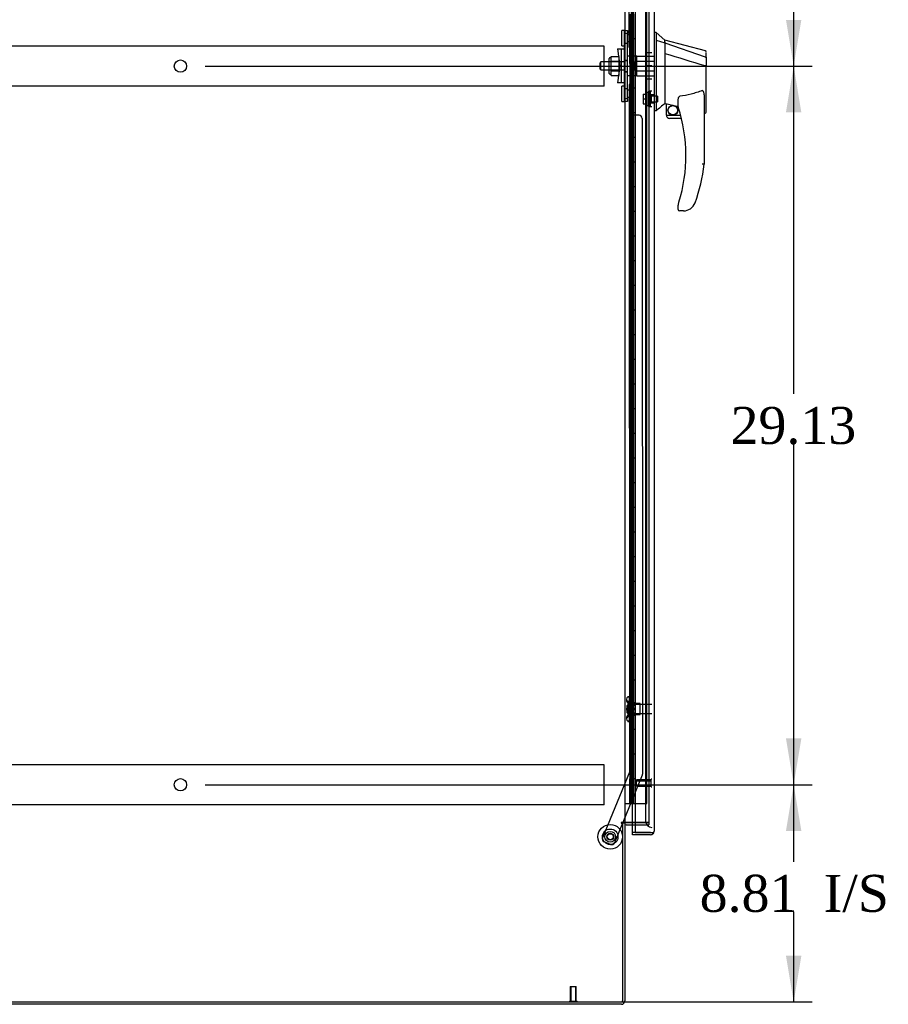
# Model space of a CAD drawing. Header units: inches. Extents: x 1 to 359, y -2 to 239.
# Tile 8 of 18: x 186 to 221, y 81 to 121. Entities that reach past the tile are written whole.
import ezdxf
from ezdxf.enums import TextEntityAlignment as Align
from ezdxf.lldxf.tags import DXFTag

# ---------------------------------------------------------------- set-up
doc = ezdxf.new("R2010")
doc.units = ezdxf.units.IN
doc.header["$MEASUREMENT"] = 0
for name, color, linetype in [('COM53964-5', 7, 'Continuous'), ('COM55523', 7, 'Continuous'), ('COM70220', 7, 'Continuous'), ('COM70838', 7, 'Continuous'), ('COM70839-3', 7, 'Continuous'), ('COM71200-3', 7, 'Continuous'), ('COM71201-6', 7, 'Continuous'), ('COM71202-4', 7, 'Continuous'), ('Default', 7, 'Continuous'), ('HAN86294', 7, 'Continuous'), ('HAN86294_NUT', 7, 'Continuous'), ('HAN86294_SCREW', 7, 'Continuous'), ('HAN86294_WASHER', 7, 'Continuous'), ('HAN_NUT', 7, 'Continuous'), ('NTS18147', 7, 'Continuous'), ('ROL87452', 7, 'Continuous'), ('RVT17786', 7, 'Continuous'), ('RVT19000', 7, 'Continuous'), ('SPC87322', 7, 'Continuous'), ('STD26122', 7, 'Continuous'), ('STD26258', 7, 'Continuous'), ('WAF25376', 7, 'Continuous'), ('WAM30038', 7, 'Continuous')]:
    doc.layers.add(name, color=color, linetype=linetype)
doc.styles.add('SEACAD_Times_New_Roman', font='times.ttf')
tags = doc.linetypes.add('HIDDEN2', pattern=[0.1875, 0.125, -0.0625]).pattern_tags.tags
tags[6:7] = [DXFTag(74, 4), DXFTag(75, 0), DXFTag(340, '0'), DXFTag(46, 0.0), DXFTag(50, 0.0), DXFTag(44, 0.0), DXFTag(45, 0.0)]
tags[4:5] = [DXFTag(74, 4), DXFTag(75, 0), DXFTag(340, '0'), DXFTag(46, 0.0), DXFTag(50, 0.0), DXFTag(44, 0.0), DXFTag(45, 0.0)]
doc.dimstyles.new('HAMMOND_(STH_-_300x200)', dxfattribs={"dimtxt": 1.5, "dimasz": 1.875, "dimexe": 0.75, "dimexo": 0.75, "dimgap": 0.375, "dimtad": 0, "dimtih": 1, "dimtoh": 1, "dimzin": 0, "dimdsep": 46, "dimtxsty": 'SEACAD_Times_New_Roman', "dimblk1": '_SE_FILLED', "dimblk2": '_SE_FILLED', "dimsah": 1, "dimcen": 0.75, "dimadec": 0, "dimazin": 0, "dimtfac": 0.8, "dimtofl": 0, "dimtmove": 0, "dimatfit": 3, "dimfxl": 1, "dimtolj": 1, "dimtzin": 0, "dimarcsym": 0})

# ---------------------------------------------------------------- blocks, each defined once
blk = doc.blocks.new('SE3')
at = {"layer": 'COM53964-5', "color": 7, "linetype": 'HIDDEN2'}
for p, q in [((209.255, 120.147), (174.88, 120.147)), ((209.255, 120.009), (209.255, 120.147)), ((209.255, 118.66), (209.255, 120.009)), ((209.255, 118.522), (209.255, 118.66)), ((209.255, 118.522), (174.88, 118.522)), ((209.255, 91.017), (174.88, 91.017)), ((209.255, 90.879), (209.255, 91.017)), ((209.255, 89.53), (209.255, 90.879)), ((209.255, 89.392), (209.255, 89.53)), ((209.255, 89.392), (174.88, 89.392))]:
    blk.add_line(p, q, dxfattribs=at)
for centre in [(192.068, 119.334), (192.068, 90.204)]:
    blk.add_circle(centre, 0.25, dxfattribs=at)
at = {"layer": 'COM55523', "color": 7, "linetype": 'HIDDEN2'}
for p, q in [((210.346, 149.442), (210.346, 89.442)), ((210.446, 89.442), (210.446, 149.442)), ((210.991, 89.442), (210.991, 149.442)), ((210.309, 120.442), (210.279, 120.442)), ((210.279, 120.442), (210.279, 119.442)), ((210.309, 119.442), (210.279, 119.442)), ((210.309, 118.442), (210.279, 118.442)), ((210.279, 118.442), (210.279, 117.442)), ((210.309, 117.442), (210.279, 117.442)), ((210.309, 116.442), (210.279, 116.442)), ((210.279, 116.442), (210.279, 115.442)), ((210.309, 115.442), (210.279, 115.442)), ((210.309, 114.442), (210.279, 114.442)), ((210.279, 114.442), (210.279, 113.442)), ((210.309, 113.442), (210.279, 113.442)), ((210.309, 112.442), (210.279, 112.442)), ((210.279, 112.442), (210.279, 111.442)), ((210.309, 111.442), (210.279, 111.442)), ((210.309, 110.442), (210.279, 110.442)), ((210.279, 110.442), (210.279, 109.442)), ((210.309, 109.442), (210.279, 109.442)), ((210.309, 108.442), (210.279, 108.442)), ((210.279, 108.442), (210.279, 107.442)), ((210.309, 107.442), (210.279, 107.442)), ((210.309, 106.442), (210.279, 106.442)), ((210.279, 106.442), (210.279, 105.442)), ((210.309, 105.442), (210.279, 105.442)), ((210.309, 104.442), (210.279, 104.442)), ((210.279, 104.442), (210.279, 103.442)), ((210.309, 103.442), (210.279, 103.442)), ((210.309, 102.442), (210.279, 102.442)), ((210.279, 102.442), (210.279, 101.442)), ((210.309, 101.442), (210.279, 101.442)), ((210.309, 100.442), (210.279, 100.442)), ((210.279, 100.442), (210.279, 99.442)), ((210.309, 99.442), (210.279, 99.442)), ((210.309, 98.442), (210.279, 98.442)), ((210.279, 98.442), (210.279, 97.442)), ((210.309, 97.442), (210.279, 97.442)), ((210.309, 96.442), (210.279, 96.442)), ((210.279, 96.442), (210.279, 95.442)), ((210.309, 95.442), (210.279, 95.442)), ((210.309, 94.442), (210.279, 94.442)), ((210.279, 94.442), (210.279, 93.442)), ((210.309, 93.442), (210.279, 93.442)), ((210.309, 92.442), (210.279, 92.442)), ((210.279, 92.442), (210.279, 91.442)), ((210.309, 91.442), (210.279, 91.442)), ((210.309, 90.442), (210.279, 90.442)), ((210.279, 90.442), (210.279, 89.442)), ((210.515, 89.442), (210.991, 89.442))]:
    blk.add_line(p, q, dxfattribs=at)
at = {"layer": 'COM55523', "color": 7, "linetype": 'Continuous'}
for p, q in [((210.309, 120.442), (210.309, 121.442)), ((210.513, 120.442), (210.513, 121.442)), ((210.513, 120.442), (210.309, 120.442)), ((210.309, 119.442), (210.309, 120.442)), ((210.513, 120.442), (210.309, 120.442)), ((210.513, 119.442), (210.513, 120.442)), ((210.513, 119.442), (210.309, 119.442)), ((210.513, 119.442), (210.309, 119.442)), ((210.309, 118.442), (210.309, 119.442)), ((210.513, 118.442), (210.513, 119.442)), ((210.513, 118.442), (210.309, 118.442)), ((210.309, 117.442), (210.309, 118.442)), ((210.513, 118.442), (210.309, 118.442)), ((210.513, 117.442), (210.513, 118.442)), ((210.513, 117.442), (210.309, 117.442)), ((210.513, 117.442), (210.309, 117.442)), ((210.309, 116.442), (210.309, 117.442)), ((210.513, 116.442), (210.513, 117.442)), ((210.513, 116.442), (210.309, 116.442)), ((210.309, 115.442), (210.309, 116.442)), ((210.513, 116.442), (210.309, 116.442)), ((210.513, 115.442), (210.513, 116.442)), ((210.513, 115.442), (210.309, 115.442)), ((210.513, 115.442), (210.309, 115.442)), ((210.309, 114.442), (210.309, 115.442)), ((210.513, 114.442), (210.513, 115.442)), ((210.513, 114.442), (210.309, 114.442)), ((210.309, 113.442), (210.309, 114.442)), ((210.513, 114.442), (210.309, 114.442)), ((210.513, 113.442), (210.513, 114.442)), ((210.513, 113.442), (210.309, 113.442)), ((210.513, 113.442), (210.309, 113.442)), ((210.309, 112.442), (210.309, 113.442)), ((210.513, 112.442), (210.513, 113.442)), ((210.513, 112.442), (210.309, 112.442)), ((210.309, 111.442), (210.309, 112.442)), ((210.513, 112.442), (210.309, 112.442)), ((210.513, 111.442), (210.513, 112.442)), ((210.513, 111.442), (210.309, 111.442)), ((210.513, 111.442), (210.309, 111.442)), ((210.309, 110.442), (210.309, 111.442)), ((210.513, 110.442), (210.513, 111.442)), ((210.513, 110.442), (210.309, 110.442)), ((210.309, 109.442), (210.309, 110.442)), ((210.513, 110.442), (210.309, 110.442)), ((210.513, 109.442), (210.513, 110.442)), ((210.513, 109.442), (210.309, 109.442)), ((210.513, 109.442), (210.309, 109.442)), ((210.309, 108.442), (210.309, 109.442)), ((210.513, 108.442), (210.513, 109.442)), ((210.513, 108.442), (210.309, 108.442)), ((210.309, 107.442), (210.309, 108.442)), ((210.513, 108.442), (210.309, 108.442)), ((210.513, 107.442), (210.513, 108.442)), ((210.513, 107.442), (210.309, 107.442)), ((210.513, 107.442), (210.309, 107.442)), ((210.309, 106.442), (210.309, 107.442)), ((210.513, 106.442), (210.513, 107.442)), ((210.513, 106.442), (210.309, 106.442)), ((210.309, 105.442), (210.309, 106.442)), ((210.513, 106.442), (210.309, 106.442)), ((210.513, 105.442), (210.513, 106.442)), ((210.513, 105.442), (210.309, 105.442)), ((210.513, 105.442), (210.309, 105.442)), ((210.309, 104.442), (210.309, 105.442)), ((210.513, 104.442), (210.513, 105.442)), ((210.513, 104.442), (210.309, 104.442)), ((210.309, 103.442), (210.309, 104.442)), ((210.513, 104.442), (210.309, 104.442)), ((210.513, 103.442), (210.513, 104.442)), ((210.513, 103.442), (210.309, 103.442)), ((210.513, 103.442), (210.309, 103.442)), ((210.309, 102.442), (210.309, 103.442)), ((210.513, 102.442), (210.513, 103.442)), ((210.513, 102.442), (210.309, 102.442)), ((210.309, 101.442), (210.309, 102.442)), ((210.513, 102.442), (210.309, 102.442)), ((210.513, 101.442), (210.513, 102.442)), ((210.513, 101.442), (210.309, 101.442)), ((210.513, 101.442), (210.309, 101.442)), ((210.309, 100.442), (210.309, 101.442)), ((210.513, 100.442), (210.513, 101.442)), ((210.513, 100.442), (210.309, 100.442)), ((210.309, 99.442), (210.309, 100.442)), ((210.513, 100.442), (210.309, 100.442)), ((210.513, 99.442), (210.513, 100.442)), ((210.513, 99.442), (210.309, 99.442)), ((210.513, 99.442), (210.309, 99.442)), ((210.309, 98.442), (210.309, 99.442)), ((210.513, 98.442), (210.513, 99.442)), ((210.513, 98.442), (210.309, 98.442)), ((210.309, 97.442), (210.309, 98.442)), ((210.513, 98.442), (210.309, 98.442)), ((210.513, 97.442), (210.513, 98.442)), ((210.513, 97.442), (210.309, 97.442)), ((210.513, 97.442), (210.309, 97.442)), ((210.309, 96.442), (210.309, 97.442)), ((210.513, 96.442), (210.513, 97.442)), ((210.513, 96.442), (210.309, 96.442)), ((210.309, 95.442), (210.309, 96.442)), ((210.513, 96.442), (210.309, 96.442)), ((210.513, 95.442), (210.513, 96.442)), ((210.513, 95.442), (210.309, 95.442)), ((210.513, 95.442), (210.309, 95.442)), ((210.309, 94.442), (210.309, 95.442)), ((210.513, 94.442), (210.513, 95.442)), ((210.513, 94.442), (210.309, 94.442)), ((210.309, 93.442), (210.309, 94.442)), ((210.513, 94.442), (210.309, 94.442)), ((210.513, 93.442), (210.513, 94.442)), ((210.513, 93.442), (210.309, 93.442)), ((210.513, 93.442), (210.309, 93.442)), ((210.309, 92.442), (210.309, 93.442)), ((210.513, 92.442), (210.513, 93.442)), ((210.513, 92.442), (210.309, 92.442)), ((210.309, 91.442), (210.309, 92.442)), ((210.513, 92.442), (210.309, 92.442)), ((210.513, 91.442), (210.513, 92.442)), ((210.513, 91.442), (210.309, 91.442)), ((210.513, 91.442), (210.309, 91.442)), ((210.309, 90.442), (210.309, 91.442)), ((210.513, 90.442), (210.513, 91.442)), ((210.513, 90.442), (210.309, 90.442)), ((210.309, 89.442), (210.309, 90.442)), ((210.513, 90.442), (210.309, 90.442)), ((210.513, 89.442), (210.513, 90.442)), ((210.098, 89.442), (210.309, 89.442)), ((210.309, 89.442), (210.513, 89.442)), ((210.513, 89.442), (210.515, 89.442))]:
    blk.add_line(p, q, dxfattribs=at)
at = {"layer": 'COM70220', "color": 7, "linetype": 'HIDDEN2'}
for p, q in [((210.94, 149.909), (210.94, 88.974)), ((210.94, 88.974), (210.94, 88.724))]:
    blk.add_line(p, q, dxfattribs=at)
blk.add_arc((211.19, 88.724), 0.25, 180, 270, dxfattribs=at)
at = {"layer": 'COM70838', "color": 7, "linetype": 'HIDDEN2'}
for p, q in [((210.083, 120.779), (210.208, 120.779)), ((210.083, 120.654), (210.083, 120.779)), ((210.083, 118.029), (210.083, 120.654)), ((210.208, 120.779), (210.208, 120.654)), ((210.208, 118.029), (210.208, 120.654)), ((209.796, 120.029), (209.966, 120.029)), ((209.796, 120.029), (209.896, 119.342)), ((209.966, 118.654), (209.966, 120.029)), ((209.966, 120.029), (210.069, 120.029)), ((209.896, 119.342), (209.796, 118.654)), ((209.966, 118.654), (209.796, 118.654)), ((210.079, 118.654), (209.966, 118.654)), ((210.083, 117.904), (210.083, 118.029)), ((210.208, 117.904), (210.083, 117.904)), ((210.208, 118.029), (210.208, 117.904))]:
    blk.add_line(p, q, dxfattribs=at)
for centre, start, end in [((209.966, 120.084), 331.9602, 0), ((209.966, 118.627), 0, 13.5446)]:
    blk.add_arc(centre, 0.117, start, end, dxfattribs=at)
at = {"layer": 'COM70839-3', "color": 7, "linetype": 'HIDDEN2'}
for p, q in [((210.27, 120.092), (210.283, 147.97)), ((210.34, 120.204), (210.34, 121.217)), ((210.27, 118.591), (210.283, 90.714)), ((210.34, 117.466), (210.34, 118.479)), ((210.676, 117.341), (210.465, 117.341)), ((210.801, 117.216), (210.814, 90.633)), ((210.283, 90.714), (209.183, 88.057)), ((210.804, 90.585), (210.015, 88.678)), ((210.002, 88.648), (209.674, 87.854)), ((209.511, 87.786), (209.251, 87.894))]:
    blk.add_line(p, q, dxfattribs=at)
at = {"layer": 'COM70839-3', "color": 7, "linetype": 'Continuous'}
blk.add_line((210.015, 88.678), (210.002, 88.648), dxfattribs=at)
at = {"layer": 'COM70839-3', "color": 7, "linetype": 'HIDDEN2'}
blk.add_circle((209.503, 88.094), 0.129, dxfattribs=at)
for centre, start, end in [((210.215, 120.204), 296.0764, 359.9725), ((210.215, 118.479), 0.0275, 63.9236), ((210.465, 117.466), 180.0275, 270.0275), ((210.676, 117.216), 0.0275, 90.0275), ((210.689, 90.633), 337.5155, 0.0275), ((209.299, 88.009), 157.5155, 247.5155), ((209.559, 87.902), 247.5155, 337.5155)]:
    blk.add_arc(centre, 0.125, start, end, dxfattribs=at)
at = {"layer": 'COM71200-3', "color": 7, "linetype": 'Continuous'}
for p, q in [((210.098, 149.988), (210.098, 88.678)), ((210.098, 88.678), (209.955, 88.678)), ((209.955, 88.648), (210.003, 88.648)), ((210.003, 88.648), (210.003, 81.398)), ((210.098, 88.678), (210.146, 88.678)), ((210.515, 88.678), (210.146, 88.678)), ((174.133, 81.398), (210.003, 81.398))]:
    blk.add_line(p, q, dxfattribs=at)
at = {"layer": 'COM71200-3', "color": 7, "linetype": 'HIDDEN2'}
for p, q in [((211.065, 149.988), (211.065, 88.678)), ((211.065, 88.678), (210.515, 88.678))]:
    blk.add_line(p, q, dxfattribs=at)
at = {"layer": 'COM71200-3', "color": 7, "linetype": 'Continuous'}
blk.add_arc((209.955, 88.663), 0.015, 90, 270, dxfattribs=at)
at = {"layer": 'COM71201-6', "color": 7, "linetype": 'Continuous'}
for p, q in [((210.098, 88.648), (210.003, 88.648)), ((210.098, 88.648), (210.098, 81.446)), ((210.146, 88.678), (210.515, 88.678)), ((210.146, 88.583), (210.515, 88.583)), ((209.955, 81.303), (174.181, 81.303))]:
    blk.add_line(p, q, dxfattribs=at)
at = {"layer": 'COM71201-6', "color": 7, "linetype": 'HIDDEN2'}
for p, q in [((210.515, 88.678), (211.065, 88.678)), ((211.065, 88.678), (211.065, 88.583)), ((210.515, 88.583), (211.065, 88.583))]:
    blk.add_line(p, q, dxfattribs=at)
at = {"layer": 'COM71201-6', "color": 7, "linetype": 'Continuous'}
for centre, radius, start, end in [((210.146, 88.535), 0.143, 90, 127.7949), ((210.146, 88.535), 0.048, 90, 180), ((209.955, 81.446), 0.143, 270, 0)]:
    blk.add_arc(centre, radius, start, end, dxfattribs=at)
at = {"layer": 'COM71201-6', "color": 7, "linetype": 'HIDDEN2'}
blk.add_arc((209.955, 81.446), 0.048, 270, 0, dxfattribs=at)
at = {"layer": 'COM71202-4', "color": 7, "linetype": 'Continuous'}
for p, q in [((210.515, 150.613), (210.515, 88.271)), ((211.285, 150.565), (211.285, 88.319)), ((210.41, 88.271), (210.41, 88.583)), ((210.41, 88.176), (210.41, 88.271)), ((211.142, 88.271), (210.41, 88.271)), ((210.515, 88.271), (210.41, 88.271)), ((210.515, 88.271), (211.142, 88.271)), ((211.142, 88.27), (211.142, 88.271)), ((211.142, 88.271), (211.255, 88.271)), ((211.142, 88.27), (211.204, 88.27)), ((211.204, 88.27), (211.255, 88.232)), ((211.285, 88.319), (211.285, 88.318)), ((211.285, 88.318), (211.285, 88.318)), ((211.285, 88.318), (211.285, 88.318)), ((211.142, 88.176), (210.41, 88.176))]:
    blk.add_line(p, q, dxfattribs=at)
at = {"layer": 'COM71202-4', "color": 7, "linetype": 'HIDDEN2'}
blk.add_line((210.41, 88.583), (210.41, 150.083), dxfattribs=at)
at = {"layer": 'COM71202-4', "color": 7, "linetype": 'Continuous'}
for start, end in [(270, 322.4964), (322.4964, 359.8439), (359.9238, 0)]:
    blk.add_arc((211.142, 88.319), 0.143, start, end, dxfattribs=at)
blk.add_open_spline([(211.255, 88.271), (211.265, 88.279), (211.272, 88.287), (211.28, 88.299), (211.281, 88.303), (211.284, 88.31), (211.285, 88.314), (211.285, 88.318)], degree=3, knots=[0, 0, 0, 0, 0.5, 0.5, 0.75, 0.75, 1, 1, 1, 1], dxfattribs=at)
at = {"layer": 'HAN86294', "color": 7, "linetype": 'Continuous'}
for p, q in [((211.368, 120.692), (211.285, 120.692)), ((211.365, 120.692), (211.365, 120.53)), ((211.72, 120.392), (211.365, 120.692)), ((211.365, 120.53), (211.365, 120.444)), ((211.365, 120.444), (211.365, 120.385)), ((211.365, 120.385), (211.72, 120.279)), ((211.365, 120.385), (211.365, 117.953)), ((211.72, 120.319), (211.72, 120.392)), ((213.368, 119.95), (211.72, 120.392)), ((211.72, 120.319), (211.72, 120.294)), ((211.72, 120.294), (211.72, 120.279)), ((211.72, 120.279), (211.72, 119.848)), ((211.72, 120.279), (213.358, 119.708)), ((211.72, 119.848), (211.72, 118.35)), ((213.4, 119.673), (213.4, 119.872)), ((213.344, 119.358), (213.346, 119.358)), ((213.4, 119.673), (213.4, 119.36)), ((213.4, 117.492), (213.4, 119.36)), ((211.72, 118.35), (211.72, 118.081)), ((211.365, 117.953), (211.365, 117.669)), ((211.72, 118.081), (211.72, 117.868)), ((211.72, 117.868), (211.72, 117.841)), ((211.72, 117.841), (211.72, 117.823)), ((211.72, 117.823), (211.72, 117.822)), ((211.72, 117.822), (211.785, 117.806)), ((211.785, 117.342), (211.785, 117.808)), ((212.26, 117.685), (212.26, 117.959)), ((213.32, 118.031), (213.32, 115.359)), ((211.365, 117.522), (211.285, 117.522)), ((211.365, 117.669), (211.365, 117.522)), ((213.32, 117.435), (213.326, 117.434)), ((211.785, 117.342), (212.358, 117.342)), ((212.39, 117.217), (211.91, 117.217)), ((212.26, 113.527), (212.26, 113.705)), ((212.475, 113.467), (212.32, 113.467)), ((212.758, 113.555), (212.757, 113.557))]:
    blk.add_line(p, q, dxfattribs=at)
at = {"layer": 'HAN86294', "color": 7, "linetype": 'HIDDEN2'}
for p, q in [((209.123, 119.502), (209.093, 119.472)), ((209.093, 119.212), (209.093, 119.472)), ((209.123, 119.182), (209.123, 119.502)), ((210.083, 119.502), (209.123, 119.502)), ((210.458, 119.502), (210.583, 119.502)), ((210.458, 119.342), (210.458, 119.502)), ((210.583, 119.541), (210.583, 119.737)), ((210.583, 119.737), (211.285, 119.737)), ((210.583, 119.142), (210.583, 119.541)), ((210.583, 119.541), (211.285, 119.541)), ((209.093, 119.212), (209.123, 119.182)), ((209.123, 119.182), (210.083, 119.182)), ((210.458, 119.182), (210.458, 119.342)), ((210.458, 119.182), (210.583, 119.182)), ((210.583, 118.946), (210.583, 119.142)), ((210.583, 119.142), (211.285, 119.142)), ((210.583, 118.946), (211.285, 118.946)), ((211.16, 118.166), (211.16, 117.841)), ((211.285, 118.166), (211.16, 118.166)), ((211.16, 117.841), (211.285, 117.841))]:
    blk.add_line(p, q, dxfattribs=at)
at = {"layer": 'HAN86294', "color": 7, "linetype": 'Continuous'}
for radius in [0.202, 0.188]:
    blk.add_circle((212.046, 117.545), radius, dxfattribs=at)
for centre, radius, start, end in [((213.34, 119.895), 0.06, 359.9815, 73.9026), ((248.131, 74.375), 56.686, 129.9653, 130.4351), ((212.32, 117.685), 0.06, 180, 197.895), ((206.156, 115.695), 6.417, 342.9898, 17.895), ((213.34, 117.492), 0.06, 256.3874, 0), ((211.91, 117.342), 0.125, 180, 193.8865), ((211.91, 117.342), 0.125, 193.8865, 229.4642), ((211.91, 117.342), 0.125, 229.4642, 270), ((205.979, 116.294), 7.4, 340.2854, 352.739), ((212.475, 113.967), 0.5, 304.5623, 340.2854), ((212.32, 113.705), 0.06, 162.105, 180), ((212.32, 113.527), 0.06, 180, 270), ((212.475, 113.967), 0.5, 270, 304.5623)]:
    blk.add_arc(centre, radius, start, end, dxfattribs=at)
for points in [[(211.72, 119.848), (212.261, 119.685), (212.803, 119.522), (213.344, 119.358)], [(211.815, 117.804), (211.963, 117.772), (212.111, 117.74), (212.26, 117.707)]]:
    blk.add_open_spline(points, degree=3, dxfattribs=at)
for points, knots in [([(213.346, 119.358), (213.353, 119.358), (213.36, 119.358), (213.374, 119.358), (213.379, 119.359), (213.387, 119.359), (213.389, 119.359), (213.393, 119.359), (213.394, 119.359), (213.397, 119.36), (213.398, 119.36), (213.399, 119.36), (213.4, 119.36), (213.4, 119.36)], [0, 0, 0, 0, 0.25, 0.25, 0.5, 0.5, 0.625, 0.625, 0.75, 0.75, 0.875, 0.875, 1, 1, 1, 1]), ([(213.358, 119.708), (213.37, 119.705), (213.381, 119.701), (213.396, 119.689), (213.4, 119.681), (213.4, 119.673)], [0, 0, 0, 0, 0.5, 0.5, 1, 1, 1, 1]), ([(213.23, 118.342), (213.157, 118.313), (213.083, 118.287), (212.934, 118.239), (212.858, 118.218), (212.629, 118.161), (212.475, 118.132), (212.32, 118.111)], [0, 0, 0, 0, 0.25, 0.25, 0.5, 0.5, 1, 1, 1, 1]), ([(213.23, 118.342), (213.231, 118.343), (213.233, 118.344), (213.237, 118.344), (213.239, 118.344), (213.245, 118.344), (213.248, 118.342), (213.254, 118.338), (213.257, 118.336), (213.262, 118.33), (213.264, 118.327), (213.271, 118.318), (213.274, 118.312), (213.28, 118.299), (213.283, 118.292), (213.29, 118.272), (213.294, 118.258), (213.301, 118.23), (213.304, 118.216), (213.311, 118.173), (213.314, 118.145), (213.319, 118.088), (213.32, 118.059), (213.32, 118.031)], [0, 0, 0, 0, 0.015625, 0.015625, 0.03125, 0.03125, 0.0625, 0.0625, 0.09375, 0.09375, 0.125, 0.125, 0.1875, 0.1875, 0.25, 0.25, 0.375, 0.375, 0.5, 0.5, 0.75, 0.75, 1, 1, 1, 1]), ([(211.785, 117.808), (211.785, 117.808), (211.785, 117.808), (211.789, 117.808), (211.791, 117.808), (211.799, 117.807), (211.807, 117.806), (211.815, 117.804)], [0, 0, 0, 0, 0.25, 0.25, 0.5, 0.5, 1, 1, 1, 1]), ([(212.26, 117.959), (212.26, 117.966), (212.26, 117.973), (212.261, 117.987), (212.262, 117.994), (212.265, 118.014), (212.267, 118.028), (212.275, 118.055), (212.28, 118.069), (212.291, 118.088), (212.295, 118.094), (212.303, 118.102), (212.306, 118.104), (212.312, 118.108), (212.316, 118.11), (212.32, 118.111)], [0, 0, 0, 0, 0.125, 0.125, 0.25, 0.25, 0.5, 0.5, 0.75, 0.75, 0.875, 0.875, 0.9375, 0.9375, 1, 1, 1, 1]), ([(213.32, 115.359), (213.32, 115.359), (213.319, 115.359), (213.317, 115.359), (213.315, 115.359), (213.311, 115.359), (213.308, 115.36), (213.301, 115.36), (213.297, 115.36), (213.285, 115.361), (213.275, 115.362), (213.259, 115.363), (213.253, 115.363), (213.242, 115.364), (213.236, 115.364), (213.23, 115.365)], [0, 0, 0, 0, 0.125, 0.125, 0.25, 0.25, 0.375, 0.375, 0.5, 0.5, 0.75, 0.75, 0.875, 0.875, 1, 1, 1, 1]), ([(212.263, 113.723), (212.263, 113.723), (212.263, 113.724), (212.264, 113.727), (212.264, 113.728), (212.266, 113.733), (212.267, 113.737), (212.271, 113.749), (212.274, 113.758), (212.282, 113.783), (212.287, 113.8), (212.292, 113.818)], [0, 0, 0, 0, 0.0625, 0.0625, 0.125, 0.125, 0.25, 0.25, 0.5, 0.5, 1, 1, 1, 1])]:
    blk.add_open_spline(points, degree=3, knots=knots, dxfattribs=at)
at = {"layer": 'HAN86294_NUT', "color": 7, "linetype": 'HIDDEN2'}
for p, q in [((209.461, 119.039), (209.461, 119.644)), ((209.541, 119.674), (209.491, 119.674)), ((209.541, 119.726), (209.866, 119.726)), ((209.541, 119.63), (209.541, 119.726)), ((209.541, 119.534), (209.541, 119.63)), ((209.541, 119.534), (209.866, 119.534)), ((209.541, 119.342), (209.541, 119.534)), ((209.866, 119.534), (209.866, 119.726)), ((209.866, 119.15), (209.866, 119.534)), ((209.491, 119.009), (209.541, 119.009)), ((209.541, 119.15), (209.541, 119.342)), ((209.541, 119.15), (209.866, 119.15)), ((209.541, 119.054), (209.541, 119.15)), ((209.541, 118.958), (209.541, 119.054)), ((209.541, 118.958), (209.866, 118.958)), ((209.866, 118.958), (209.866, 119.15))]:
    blk.add_line(p, q, dxfattribs=at)
for centre, start, end in [((209.491, 119.644), 90, 180), ((209.491, 119.039), 180, 270)]:
    blk.add_arc(centre, 0.03, start, end, dxfattribs=at)
at = {"layer": 'HAN86294_SCREW', "color": 7, "linetype": 'HIDDEN2'}
for p, q in [((210.833, 118.196), (210.97, 118.196)), ((210.833, 118.196), (210.833, 118.004)), ((210.97, 118.266), (210.97, 117.741)), ((211.04, 118.266), (210.97, 118.266)), ((211.04, 118.266), (211.04, 117.741)), ((210.833, 118.004), (210.97, 118.004)), ((210.833, 118.004), (210.833, 117.811)), ((210.833, 117.811), (210.97, 117.811)), ((211.415, 118.12), (211.04, 118.12)), ((211.04, 117.888), (211.415, 117.888)), ((211.415, 118.12), (211.415, 117.888)), ((210.97, 117.741), (211.04, 117.741))]:
    blk.add_line(p, q, dxfattribs=at)
at = {"layer": 'HAN86294_WASHER', "color": 7, "linetype": 'HIDDEN2'}
for p, q in [((211.07, 117.692), (211.07, 118.315)), ((211.13, 118.315), (211.07, 118.315)), ((211.13, 117.692), (211.13, 118.315)), ((211.13, 117.692), (211.13, 118.315)), ((211.19, 118.315), (211.13, 118.315)), ((211.07, 117.692), (211.13, 117.692)), ((211.13, 117.692), (211.19, 117.692))]:
    blk.add_line(p, q, dxfattribs=at)
at = {"layer": 'HAN_NUT', "color": 7, "linetype": 'HIDDEN2'}
for p, q in [((210.975, 119.872), (210.975, 119.342)), ((211.19, 119.872), (210.975, 119.872)), ((210.975, 119.342), (210.975, 118.812)), ((211.19, 119.342), (210.975, 119.342)), ((211.19, 118.812), (210.975, 118.812))]:
    blk.add_line(p, q, dxfattribs=at)
at = {"layer": 'NTS18147', "color": 7, "linetype": 'HIDDEN2'}
for p, q in [((210.157, 93.672), (210.157, 93.617)), ((210.219, 93.766), (210.219, 93.771)), ((210.282, 93.771), (210.219, 93.771)), ((210.219, 93.766), (210.282, 93.766)), ((210.219, 93.577), (210.219, 93.459)), ((210.282, 93.577), (210.219, 93.577)), ((210.219, 93.459), (210.282, 93.459)), ((210.282, 93.766), (210.282, 93.771)), ((210.282, 93.577), (210.282, 93.766)), ((210.282, 93.459), (210.282, 93.577)), ((210.719, 93.491), (210.282, 93.491)), ((210.282, 93.082), (210.282, 93.459)), ((210.719, 93.051), (210.719, 93.491)), ((210.219, 93.082), (210.219, 92.964)), ((210.282, 93.082), (210.219, 93.082)), ((210.282, 92.964), (210.282, 93.082)), ((210.282, 93.051), (210.719, 93.051)), ((210.157, 92.924), (210.157, 92.87)), ((210.219, 92.964), (210.282, 92.964)), ((210.219, 92.775), (210.219, 92.771)), ((210.282, 92.775), (210.219, 92.775)), ((210.219, 92.771), (210.282, 92.771)), ((210.282, 92.775), (210.282, 92.964)), ((210.282, 92.775), (210.282, 92.771))]:
    blk.add_line(p, q, dxfattribs=at)
blk.add_arc((210.475, 93.271), 0.318, 143.6338, 216.3662, dxfattribs=at)
for centre, start_param, end_param in [((210.475, 93.672), 2.506883, 3.776302), ((210.475, 93.617), 3.141593, 3.776302), ((210.475, 92.924), 2.506883, 3.141593), ((210.475, 92.87), 2.506883, 3.776302)]:
    blk.add_ellipse(centre, major_axis=(0.318, 0), ratio=0.5, start_param=start_param, end_param=end_param, dxfattribs=at)
at = {"layer": 'ROL87452', "color": 7, "linetype": 'HIDDEN2'}
blk.add_circle((209.503, 88.094), 0.5, dxfattribs=at)
at = {"layer": 'RVT17786', "color": 7, "linetype": 'HIDDEN2'}
for radius in [0.217, 0.125]:
    blk.add_circle((209.503, 88.094), radius, dxfattribs=at)
at = {"layer": 'RVT19000', "color": 7, "linetype": 'HIDDEN2'}
for p, q in [((209.97, 120.155), (209.97, 120.78)), ((210.083, 120.78), (209.97, 120.78)), ((210.083, 120.779), (210.083, 120.78)), ((210.208, 120.662), (210.083, 120.662)), ((210.42, 120.608), (210.208, 120.608)), ((210.42, 120.327), (210.42, 120.608)), ((209.97, 120.155), (210.083, 120.155)), ((210.083, 120.272), (210.208, 120.272)), ((210.208, 120.327), (210.42, 120.327)), ((209.97, 117.904), (209.97, 118.529)), ((210.083, 118.529), (209.97, 118.529)), ((210.208, 118.411), (210.083, 118.411)), ((210.42, 118.357), (210.208, 118.357)), ((210.42, 118.076), (210.42, 118.357)), ((209.97, 117.904), (210.083, 117.904)), ((210.083, 118.021), (210.208, 118.021)), ((210.083, 117.904), (210.083, 117.904)), ((210.208, 118.076), (210.42, 118.076))]:
    blk.add_line(p, q, dxfattribs=at)
at = {"layer": 'SPC87322', "color": 7, "linetype": 'HIDDEN2'}
for p, q in [((210.083, 119.579), (210.208, 119.579)), ((210.083, 119.569), (210.208, 119.569)), ((210.583, 119.734), (210.208, 119.734)), ((210.083, 119.114), (210.208, 119.114)), ((210.083, 119.104), (210.208, 119.104)), ((210.208, 118.949), (210.583, 118.949))]:
    blk.add_line(p, q, dxfattribs=at)
at = {"layer": 'STD26122', "color": 7, "linetype": 'HIDDEN2'}
for p, q in [((210.225, 93.456), (210.19, 93.421)), ((210.19, 93.121), (210.19, 93.421)), ((210.225, 93.456), (210.225, 93.086)), ((211.19, 93.456), (210.225, 93.456)), ((210.19, 93.121), (210.225, 93.086)), ((210.225, 93.086), (211.19, 93.086))]:
    blk.add_line(p, q, dxfattribs=at)
at = {"layer": 'STD26258', "color": 7, "linetype": 'HIDDEN2'}
for p, q in [((210.565, 90.146), (210.565, 90.396)), ((211.158, 90.396), (210.565, 90.396)), ((210.565, 90.365), (211.158, 90.365)), ((211.158, 90.114), (211.158, 90.427)), ((211.19, 90.427), (211.158, 90.427)), ((210.565, 90.176), (211.158, 90.176)), ((210.565, 90.146), (211.158, 90.146)), ((211.158, 90.114), (211.19, 90.114)), ((207.878, 82.023), (208.128, 82.023)), ((207.878, 82.023), (207.878, 81.429)), ((207.908, 82.023), (207.908, 81.429)), ((208.097, 82.023), (208.097, 81.429)), ((208.128, 81.429), (208.128, 82.023)), ((207.846, 81.429), (208.159, 81.429)), ((207.846, 81.429), (207.846, 81.398)), ((208.159, 81.398), (208.159, 81.429))]:
    blk.add_line(p, q, dxfattribs=at)
at = {"layer": 'WAF25376', "color": 7, "linetype": 'HIDDEN2'}
for radius in [0.315, 0.14]:
    blk.add_circle((209.503, 88.094), radius, dxfattribs=at)
at = {"layer": 'WAM30038', "color": 7, "linetype": 'HIDDEN2'}
for p, q in [((210.407, 93.646), (210.407, 92.896)), ((210.431, 93.646), (210.407, 93.646)), ((210.431, 93.646), (210.431, 92.896)), ((210.495, 93.444), (210.45, 93.473)), ((210.45, 93.448), (210.495, 93.42)), ((210.463, 93.442), (210.479, 93.432)), ((210.479, 93.432), (210.495, 93.444)), ((210.495, 93.499), (210.495, 93.444)), ((210.495, 93.42), (210.495, 93.288)), ((210.495, 93.288), (210.45, 93.288)), ((210.45, 93.253), (210.495, 93.253)), ((210.495, 93.122), (210.45, 93.093)), ((210.45, 93.069), (210.495, 93.097)), ((210.479, 93.11), (210.451, 93.092)), ((210.495, 93.097), (210.479, 93.11)), ((210.495, 93.253), (210.495, 93.122)), ((210.495, 93.097), (210.495, 93.042)), ((210.407, 92.896), (210.431, 92.896))]:
    blk.add_line(p, q, dxfattribs=at)
for centre, radius, start, end in [((211.018, 94.176), 0.854, 226.5547, 228.2901), ((210.449, 93.27), 0.0182, 87.1609, 177.9942), ((210.449, 93.271), 0.0181, 181.7718, 273.073), ((211.015, 92.368), 0.85, 131.7058, 133.4493)]:
    blk.add_arc(centre, radius, start, end, dxfattribs=at)
for points, knots in [([(210.431, 93.473), (210.431, 93.471), (210.431, 93.468), (210.434, 93.463), (210.436, 93.461), (210.441, 93.454), (210.445, 93.451), (210.45, 93.448)], [0, 0, 0, 0, 0.25, 0.25, 0.5, 0.5, 1, 1, 1, 1]), ([(210.45, 93.473), (210.448, 93.474), (210.445, 93.475), (210.441, 93.477), (210.439, 93.477), (210.437, 93.478), (210.437, 93.478), (210.436, 93.478)], [0, 0, 0, 0, 0.25, 0.25, 0.5, 0.5, 0.5626015, 0.5626015, 0.5626015, 0.5626015]), ([(210.45, 93.539), (210.452, 93.537), (210.454, 93.535), (210.456, 93.533), (210.469, 93.522), (210.482, 93.51), (210.495, 93.499)], [0, 0, 0, 0, 0.141448, 0.141448, 0.141448, 1, 1, 1, 1]), ([(210.45, 93.093), (210.448, 93.092), (210.445, 93.09), (210.441, 93.087), (210.439, 93.085), (210.436, 93.08), (210.434, 93.078), (210.431, 93.073), (210.431, 93.071), (210.431, 93.069)], [0, 0, 0, 0, 0.25, 0.25, 0.5, 0.5, 0.75, 0.75, 1, 1, 1, 1]), ([(210.436, 93.063), (210.437, 93.063), (210.437, 93.063), (210.441, 93.064), (210.445, 93.066), (210.45, 93.069)], [0.4389304, 0.4389304, 0.4389304, 0.4389304, 0.5, 0.5, 1, 1, 1, 1]), ([(210.495, 93.042), (210.482, 93.031), (210.469, 93.019), (210.456, 93.008), (210.454, 93.006), (210.452, 93.004), (210.45, 93.002)], [0, 0, 0, 0, 0.858552, 0.858552, 0.858552, 1, 1, 1, 1])]:
    blk.add_open_spline(points, degree=3, knots=knots, dxfattribs=at)
blk = doc.blocks.new('DMBLK4646')
at = {"layer": 'Default', "linetype": 'Continuous'}
for points in [[(217.256, 88.329), (216.944, 90.204), (216.631, 88.329)], [(217.256, 83.273), (216.631, 83.273), (216.944, 81.398)]]:
    blk.add_hatch(color=7, dxfattribs=at).paths.add_polyline_path(points)
at = {"layer": 'Default', "color": 7, "linetype": 'Continuous'}
for p, q in [((193.068, 90.204), (217.694, 90.204)), ((216.944, 87.076), (216.944, 90.204)), ((216.944, 81.398), (216.944, 85.051)), ((192.818, 81.398), (217.694, 81.398))]:
    blk.add_line(p, q, dxfattribs=at)
at = {"layer": 'Default', "color": 7, "linetype": 'Continuous', "style": 'SEACAD_Times_New_Roman'}
for s, p in [('I/S', (218.162, 86.551)), ('8.81', (213.131, 86.551))]:
    blk.add_text(s, height=1.5, dxfattribs=at).set_placement(p, align=Align.TOP_LEFT)
blk = doc.blocks.new('_SE_FILLED')
at = {"color": 0}
blk.add_line((0, 0), (-1, 0), dxfattribs=at)
blk.add_solid([(0, 0), (-1, -0.1665), (-1, 0.1665), (0, 0)], dxfattribs=at)
blk = doc.blocks.new('DMBLK4647')
at = {"layer": 'Default', "linetype": 'Continuous'}
for points in [[(217.256, 117.459), (216.944, 119.334), (216.631, 117.459)], [(217.256, 92.079), (216.631, 92.079), (216.944, 90.204)]]:
    blk.add_hatch(color=7, dxfattribs=at).paths.add_polyline_path(points)
at = {"layer": 'Default', "color": 7, "linetype": 'Continuous'}
for p, q in [((193.068, 119.334), (217.694, 119.334)), ((216.944, 106.044), (216.944, 119.334)), ((216.944, 90.204), (216.944, 104.019)), ((193.068, 90.204), (217.694, 90.204))]:
    blk.add_line(p, q, dxfattribs=at)
at = {"layer": 'Default', "color": 7, "linetype": 'Continuous', "style": 'SEACAD_Times_New_Roman'}
blk.add_text('29.13', height=1.5, dxfattribs=at).set_placement((214.384, 105.519), align=Align.TOP_LEFT)
blk = doc.blocks.new('DMBLK4648')
at = {"layer": 'Default', "linetype": 'Continuous'}
for points in [[(217.256, 146.589), (216.944, 148.464), (216.631, 146.589)], [(217.256, 121.209), (216.631, 121.209), (216.944, 119.334)]]:
    blk.add_hatch(color=7, dxfattribs=at).paths.add_polyline_path(points)
at = {"layer": 'Default', "color": 7, "linetype": 'Continuous'}
for p, q in [((193.068, 148.464), (217.694, 148.464)), ((216.944, 135.174), (216.944, 148.464)), ((216.944, 119.334), (216.944, 133.149)), ((193.068, 119.334), (217.694, 119.334))]:
    blk.add_line(p, q, dxfattribs=at)
at = {"layer": 'Default', "color": 7, "linetype": 'Continuous', "style": 'SEACAD_Times_New_Roman'}
blk.add_text('29.13', height=1.5, dxfattribs=at).set_placement((214.384, 134.649), align=Align.TOP_LEFT)

msp = doc.modelspace()

# ---------------------------------------------------------------- block references
at = {"layer": 'Default'}
msp.add_blockref('SE3', (0, 0), dxfattribs=at)

# ---------------------------------------------------------------- dimensions: what is measured, and where the dimension line sits
at = {"layer": 'Default', "color": 7, "linetype": 'Continuous'}
for base, p1, p2, text, picture, middle, dimtype in [((216.944, 119.334), (192.318, 119.334), (192.318, 148.464), '\\A1;<>', 'DMBLK4648', (216.944, 133.899), 161), ((216.944, 90.204), (192.318, 90.204), (192.318, 119.334), '\\A1;<>', 'DMBLK4647', (216.944, 104.769), 161), ((216.944, 90.204), (192.068, 81.398), (192.318, 90.204), '\\A1;<> I/S', 'DMBLK4646', (216.944, 85.801), 160)]:
    dim = msp.add_linear_dim(base=base, p1=p1, p2=p2, angle=90, text=text, dimstyle='HAMMOND_(STH_-_300x200)', dxfattribs=at)
    dim.commit()
    dim.dimension.update_dxf_attribs({"geometry": picture, "text_midpoint": middle, "dimtype": dimtype})

doc.saveas('drawing.dxf')
